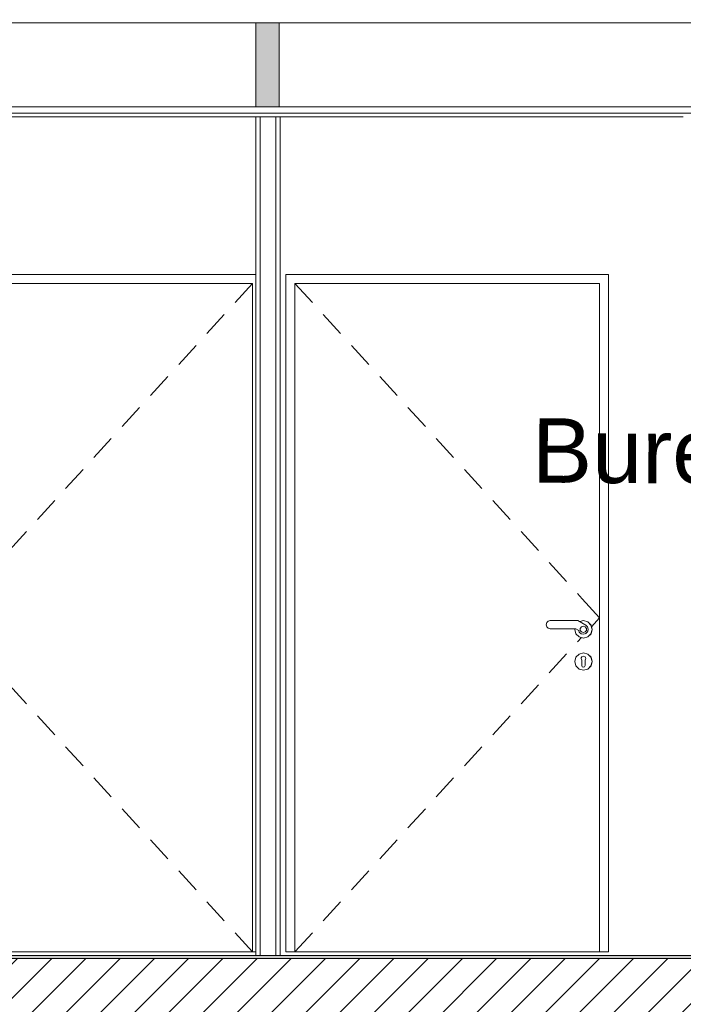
# Model space of a CAD drawing. Header units: millimetres. Extents: x 17009 to 157603, y -19950 to 21829.
# Tile 166 of 208: x 53940 to 55996, y 16668 to 19720. Entities that reach past the tile are written whole.
import ezdxf

# ---------------------------------------------------------------- set-up
doc = ezdxf.new("R2010")
doc.units = ezdxf.units.MM
doc.header["$MEASUREMENT"] = 0
for name, color, linetype in [('01-STR_Dalles toitures.ARCHI', 7, 'Continuous'), ('01-STR_Dalles.ARCHI', 7, 'Continuous'), ('04-SOE_Cloisons .ARCHI', 7, 'Continuous'), ('04-SOE_Faux Plafond.ARCHI', 7, 'Continuous'), ('04-SOE_Revetement de sol.ARCHI', 7, 'Continuous'), ('05-INF _ ANNOTATIONS.ARCHI', 7, 'Continuous'), ('05-INF _ COTATIONS.ARCHI', 7, 'Continuous'), ('06-REP _ EQUIP MOBI _ marché.ARCHI', 7, 'Continuous'), ('Portes Archicad', 7, 'Continuous')]:
    doc.layers.add(name, color=color, linetype=linetype)
doc.styles.add('STYLE_GENERE_1', font='arial.ttf')
doc.dimstyles.new('STYLE_GENERE__1', dxfattribs={"dimtxt": 150, "dimasz": 114, "dimexe": 0.18, "dimexo": 400, "dimgap": 0, "dimtad": 1, "dimlfac": 0.001, "dimzin": 0, "dimdsep": 46, "dimtxsty": 'STYLE_GENERE_1', "dimblk": 'ARROWHEAD_2', "dimblk1": 'ARROWHEAD_2', "dimblk2": 'ARROWHEAD_2', "dimcen": 0.09, "dimclrd": 8, "dimclre": 8, "dimclrt": 8, "dimazin": 0, "dimtfac": 1, "dimtdec": 4, "dimtmove": 0, "dimatfit": 3, "dimfxl": 0, "dimtolj": 1, "dimtzin": 0, "dimarcsym": 0})
doc.dimstyles.new('STYLE_GENERE__2', dxfattribs={"dimtxt": 150, "dimasz": 114, "dimexe": 0.18, "dimexo": 400, "dimgap": 0, "dimtad": 1, "dimlfac": 0.001, "dimzin": 0, "dimdsep": 46, "dimtxsty": 'STYLE_GENERE_1', "dimblk": 'ARROWHEAD_2', "dimblk1": 'ARROWHEAD_2', "dimblk2": 'ARROWHEAD_2', "dimcen": 0.09, "dimclrd": 8, "dimclre": 8, "dimclrt": 8, "dimazin": 0, "dimtfac": 1, "dimtdec": 4, "dimtmove": 2, "dimatfit": 3, "dimfxl": 0, "dimtolj": 1, "dimtzin": 0, "dimarcsym": 0})

# ---------------------------------------------------------------- blocks, each defined once
blk = doc.blocks.new('Élément de coupe_77_1')
at = {"layer": '01-STR_Dalles toitures.ARCHI', "color": 7, "linetype": 'Continuous', "lineweight": 5}
blk.add_line((61918.1, 19710), (47432.9, 19710), dxfattribs=at)
blk = doc.blocks.new('Élément de coupe_78_1')
at = {"layer": '01-STR_Dalles.ARCHI', "linetype": 'Continuous', "lineweight": 0, "true_color": 0x000000}
h = blk.add_hatch(dxfattribs=at)
h.set_pattern_fill('Hachure_simple_0001', color=18, style=0, pattern_type=2)
h.set_pattern_definition([(45, (0, 0), (-53.03301, 53.03301), [])])
h.paths.add_polyline_path([(30243.7, 16590), (76016, 16590), (76016, 16810), (30243.7, 16810)])
at = {"layer": '01-STR_Dalles.ARCHI', "color": 7, "linetype": 'Continuous', "lineweight": 5}
blk.add_line((75716, 16810), (47432.8, 16810), dxfattribs=at)
blk = doc.blocks.new('Élément de coupe_287_1')
at = {"layer": '04-SOE_Cloisons .ARCHI', "color": 7, "linetype": 'Continuous', "lineweight": 5}
for p, q in [((54671.9, 19419), (54671.9, 16819)), ((54684.9, 19419), (54671.9, 19419)), ((54684.9, 19419), (54684.9, 16819)), ((54733.9, 19419), (54684.9, 19419)), ((54733.9, 19419), (54733.9, 16819)), ((54746.9, 19419), (54733.9, 19419)), ((54746.9, 19419), (54765, 19419)), ((54746.9, 19419), (54746.9, 16819)), ((54684.9, 16819), (54671.9, 16819)), ((54733.9, 16819), (54684.9, 16819)), ((54746.9, 16819), (54733.9, 16819)), ((54746.9, 16819), (54765, 16819))]:
    blk.add_line(p, q, dxfattribs=at)
blk = doc.blocks.new('Élément de coupe_485_1')
at = {"layer": '04-SOE_Faux Plafond.ARCHI', "color": 7, "linetype": 'Continuous', "lineweight": 5}
for p, q in [((61918.1, 19450), (47432.9, 19450)), ((58198.6, 19430), (47432.9, 19430))]:
    blk.add_line(p, q, dxfattribs=at)
blk = doc.blocks.new('Élément de coupe_562_1')
at = {"layer": '04-SOE_Revetement de sol.ARCHI', "linetype": 'Continuous', "lineweight": 0, "true_color": 0x3f3f3f}
blk.add_hatch(color=250, dxfattribs=at).paths.add_polyline_path([(75716, 16818.6), (47432.8, 16818.6), (47432.8, 16810), (75716, 16810)])
at = {"layer": '04-SOE_Revetement de sol.ARCHI', "color": 7, "linetype": 'Continuous', "lineweight": 5}
blk.add_line((75716, 16818.6), (47432.8, 16818.6), dxfattribs=at)
blk = doc.blocks.new('Élément de coupe_951_1')
at = {"layer": 'Portes Archicad', "color": 7, "linetype": 'Continuous', "lineweight": 5}
for p, q in [((54765, 18930), (55765, 18930)), ((54765, 18890), (54765, 18930)), ((55765, 18930), (55765, 18890)), ((55737, 18902), (54793, 18902)), ((54793, 18902), (54793, 16830)), ((54793, 18902), (54846.9, 18842.9)), ((55737, 16830), (55737, 18902)), ((54765, 16830), (54765, 18890)), ((55765, 18890), (55765, 16830)), ((54880.6, 18805.9), (54934.4, 18746.8)), ((54968.1, 18709.8), (55022, 18650.7)), ((55055.7, 18613.7), (55109.6, 18554.6)), ((55143.2, 18517.6), (55197.1, 18458.5)), ((55230.8, 18421.5), (55284.7, 18362.4)), ((55318.3, 18325.5), (55372.2, 18266.3)), ((55405.9, 18229.4), (55459.8, 18170.2)), ((55493.5, 18133.3), (55547.3, 18074.1)), ((55581, 18037.2), (55634.9, 17978)), ((55668.6, 17941.1), (55683.1, 17925.1)), ((55683.1, 17925.1), (55737, 17866)), ((55577.9, 17855.4), (55583.7, 17857)), ((55583.7, 17857), (55670, 17857)), ((55670, 17857), (55694.6, 17842.7)), ((55675.3, 17853.9), (55686.9, 17857)), ((55686.9, 17857), (55700.4, 17853.4)), ((55687, 17857), (55700.5, 17853.4)), ((55711.8, 17838.3), (55737, 17866)), ((55571.6, 17844.5), (55573.3, 17850.8)), ((55573.3, 17838.2), (55571.6, 17844.5)), ((55573.3, 17850.8), (55577.9, 17855.4)), ((55577.9, 17833.6), (55573.3, 17838.2)), ((55583.7, 17832), (55577.9, 17833.6)), ((55663.3, 17832), (55583.7, 17832)), ((55659.9, 17830), (55660.5, 17832)), ((55663.5, 17816.5), (55659.9, 17830)), ((55672.4, 17826.7), (55663.3, 17832)), ((55674.1, 17821.7), (55672.4, 17826.7)), ((55677.2, 17833.1), (55680.8, 17838.1)), ((55677.2, 17826.9), (55677.2, 17833.1)), ((55680.8, 17821.9), (55677.2, 17826.9)), ((55680.8, 17838.1), (55686.7, 17840)), ((55686.7, 17840), (55692.5, 17838.1)), ((55692.5, 17838.1), (55696.2, 17833.1)), ((55692.5, 17838.1), (55692.6, 17838.1)), ((55696.2, 17826.9), (55692.5, 17821.9)), ((55692.6, 17838.1), (55692.6, 17838.1)), ((55692.6, 17838.1), (55696.2, 17833.1)), ((55696.2, 17826.9), (55692.6, 17821.9)), ((55694, 17843.1), (55694.4, 17843)), ((55694.4, 17843), (55699.3, 17838.1)), ((55694.6, 17842.7), (55699.7, 17837.7)), ((55696.2, 17833.1), (55696.2, 17826.9)), ((55696.2, 17833.1), (55696.2, 17826.9)), ((55699.7, 17837.7), (55701.8, 17830.2)), ((55699.7, 17837.7), (55699.9, 17837.5)), ((55699.9, 17837.5), (55701.9, 17830)), ((55701.8, 17830.2), (55700, 17822.8)), ((55701.9, 17830), (55700.1, 17823.1)), ((55700.4, 17853.4), (55710.3, 17843.5)), ((55700.5, 17853.4), (55710.4, 17843.5)), ((55710.3, 17843.5), (55713.9, 17830)), ((55713.9, 17830), (55710.3, 17816.5)), ((55710.4, 17843.5), (55714, 17830)), ((55714, 17830), (55710.4, 17816.5)), ((55673.4, 17806.6), (55663.5, 17816.5)), ((55668.6, 17790.9), (55681, 17804.6)), ((55686.9, 17803), (55673.4, 17806.6)), ((55679.8, 17816.5), (55674.1, 17821.7)), ((55687.3, 17814.9), (55679.8, 17816.5)), ((55686.7, 17820), (55680.8, 17821.9)), ((55692.5, 17821.9), (55686.7, 17820)), ((55700.4, 17806.6), (55686.9, 17803)), ((55700.5, 17806.6), (55687, 17803)), ((55694.7, 17817.2), (55687.3, 17814.9)), ((55692.6, 17821.9), (55692.5, 17821.9)), ((55692.6, 17821.9), (55692.6, 17821.9)), ((55694.4, 17817), (55692.9, 17816.6)), ((55700, 17822.8), (55694.7, 17817.2)), ((55699.9, 17822.5), (55696.9, 17819.5)), ((55700, 17822.7), (55699.9, 17822.5)), ((55710.3, 17816.5), (55700.4, 17806.6)), ((55710.4, 17816.5), (55700.5, 17806.6)), ((55581, 17694.8), (55634.9, 17754)), ((55659.9, 17730), (55663.5, 17743.5)), ((55663.5, 17743.5), (55673.4, 17753.4)), ((55673.4, 17753.4), (55686.9, 17757)), ((55679.5, 17739.7), (55680.2, 17741.6)), ((55679.5, 17739.7), (55681.9, 17734.4)), ((55680.2, 17741.6), (55681.5, 17745.1)), ((55681.5, 17745.1), (55686.9, 17747.4)), ((55681.9, 17732.9), (55681.9, 17734.4)), ((55686.9, 17757), (55700.4, 17753.4)), ((55686.9, 17747.4), (55686.9, 17747.4)), ((55686.9, 17747.4), (55692.3, 17745.1)), ((55687, 17757), (55700.5, 17753.4)), ((55694.4, 17739.7), (55691.9, 17734.4)), ((55691.9, 17734.4), (55691.9, 17732.9)), ((55692.3, 17745.1), (55693.6, 17741.6)), ((55693.6, 17741.6), (55694.4, 17739.7)), ((55700.4, 17753.4), (55710.3, 17743.5)), ((55700.5, 17753.4), (55710.4, 17743.5)), ((55710.3, 17743.5), (55713.9, 17730)), ((55710.4, 17743.5), (55714, 17730)), ((55663.5, 17716.5), (55659.9, 17730)), ((55673.4, 17706.6), (55663.5, 17716.5)), ((55686.9, 17703), (55673.4, 17706.6)), ((55681.9, 17732.9), (55681.9, 17730)), ((55681.9, 17730), (55681.9, 17727.1)), ((55681.9, 17727.1), (55681.9, 17721.3)), ((55681.9, 17721.3), (55681.9, 17717.5)), ((55683.4, 17714), (55681.9, 17717.5)), ((55686.9, 17712.5), (55683.4, 17714)), ((55690.5, 17714), (55686.9, 17712.5)), ((55686.9, 17712.5), (55686.9, 17712.5)), ((55700.4, 17706.6), (55686.9, 17703)), ((55700.5, 17706.6), (55687, 17703)), ((55691.9, 17717.5), (55690.5, 17714)), ((55691.9, 17732.9), (55691.9, 17730)), ((55691.9, 17730), (55691.9, 17727.1)), ((55691.9, 17727.1), (55691.9, 17721.3)), ((55691.9, 17721.3), (55691.9, 17717.5)), ((55710.3, 17716.5), (55700.4, 17706.6)), ((55710.4, 17716.5), (55700.5, 17706.6)), ((55713.9, 17730), (55710.3, 17716.5)), ((55714, 17730), (55710.4, 17716.5)), ((55493.5, 17598.7), (55547.3, 17657.9)), ((55405.9, 17502.6), (55459.8, 17561.8)), ((55318.3, 17406.5), (55372.2, 17465.7)), ((55230.8, 17310.5), (55284.7, 17369.6)), ((55143.2, 17214.4), (55197.1, 17273.5)), ((55055.7, 17118.3), (55109.6, 17177.4)), ((54968.1, 17022.2), (55022, 17081.3)), ((54880.6, 16926.1), (54934.4, 16985.2)), ((54793, 16830), (54846.9, 16889.1)), ((54793, 16830), (54765, 16830)), ((54793, 16830), (55737, 16830)), ((55765, 16830), (55737, 16830))]:
    blk.add_line(p, q, dxfattribs=at)
blk = doc.blocks.new('Élément de coupe_952_1')
at = {"layer": 'Portes Archicad', "color": 7, "linetype": 'Continuous', "lineweight": 5}
for p, q in [((53689.7, 18930), (53689.7, 18890)), ((54671.9, 18930), (53689.7, 18930)), ((53717.7, 16830), (53717.7, 18902)), ((53717.7, 18902), (54661.6, 18902)), ((54661.6, 18902), (54607.8, 18842.9)), ((54661.6, 18902), (54661.6, 16830)), ((53689.7, 18890), (53689.7, 16830)), ((54574.1, 18805.9), (54520.2, 18746.8)), ((54486.5, 18709.8), (54432.7, 18650.7)), ((54399, 18613.7), (54345.1, 18554.6)), ((54311.4, 18517.6), (54257.5, 18458.5)), ((54223.9, 18421.5), (54170, 18362.4)), ((54136.3, 18325.5), (54082.4, 18266.3)), ((54048.8, 18229.4), (53994.9, 18170.2)), ((53961.2, 18133.3), (53907.3, 18074.1)), ((53873.6, 18037.2), (53819.8, 17978)), ((53771.6, 17925.1), (53717.7, 17866)), ((53786.1, 17941.1), (53771.6, 17925.1)), ((53742.8, 17838.4), (53717.7, 17866)), ((53767.6, 17857), (53754.1, 17853.4)), ((53784.1, 17857), (53759.5, 17842.7)), ((53778.9, 17854), (53767.6, 17857)), ((53778.9, 17854), (53767.7, 17857)), ((53870.4, 17857), (53784.1, 17857)), ((53876.2, 17855.4), (53870.4, 17857)), ((53744.2, 17843.5), (53740.6, 17830)), ((53740.6, 17830), (53744.2, 17816.5)), ((53754.1, 17853.4), (53744.2, 17843.5)), ((53754.3, 17837.7), (53752.3, 17830.2)), ((53752.3, 17830.2), (53754.1, 17822.8)), ((53759.5, 17842.7), (53754.3, 17837.7)), ((53761.5, 17838.1), (53757.8, 17833.1)), ((53757.8, 17833.1), (53757.8, 17826.9)), ((53757.8, 17826.9), (53761.5, 17821.9)), ((53767.3, 17840), (53761.5, 17838.1)), ((53773.2, 17838.1), (53767.3, 17840)), ((53776.9, 17833.1), (53773.2, 17838.1)), ((53776.9, 17833.1), (53773.2, 17838.1)), ((53773.2, 17838.1), (53773.2, 17838.1)), ((53773.2, 17838.1), (53773.2, 17838.1)), ((53773.2, 17821.9), (53776.9, 17826.9)), ((53773.2, 17821.9), (53776.9, 17826.9)), ((53776.9, 17826.9), (53776.9, 17833.1)), ((53776.9, 17826.9), (53776.9, 17833.1)), ((53780, 17821.7), (53781.7, 17826.7)), ((53780.6, 17822.5), (53781.7, 17826.7)), ((53781.7, 17826.7), (53790.8, 17832)), ((53790.8, 17832), (53870.4, 17832)), ((53791, 17816.5), (53794.6, 17830)), ((53791.1, 17816.5), (53794.7, 17830)), ((53794.6, 17830), (53794.1, 17832)), ((53794.7, 17830), (53794.1, 17832)), ((53870.4, 17832), (53876.2, 17833.6)), ((53880.8, 17850.8), (53876.2, 17855.4)), ((53876.2, 17833.6), (53880.8, 17838.2)), ((53882.5, 17844.5), (53880.8, 17850.8)), ((53880.8, 17838.2), (53882.5, 17844.5)), ((53744.2, 17816.5), (53754.1, 17806.6)), ((53754.1, 17822.8), (53759.4, 17817.2)), ((53754.1, 17806.6), (53767.6, 17803)), ((53759.4, 17817.2), (53766.8, 17814.9)), ((53761.5, 17821.9), (53767.3, 17820)), ((53766.8, 17814.9), (53774.3, 17816.5)), ((53767.3, 17820), (53773.2, 17821.9)), ((53767.5, 17815), (53767.6, 17815)), ((53767.6, 17815), (53769, 17815.4)), ((53767.6, 17815), (53767.6, 17815)), ((53767.6, 17803), (53781.1, 17806.6)), ((53767.7, 17803), (53781.2, 17806.6)), ((53773.2, 17821.9), (53773.2, 17821.9)), ((53773.2, 17821.9), (53773.2, 17821.9)), ((53786.1, 17790.9), (53773.6, 17804.6)), ((53774.3, 17816.5), (53780, 17821.7)), ((53774.7, 17816.9), (53775.1, 17817)), ((53775.1, 17817), (53777.6, 17819.5)), ((53780.2, 17822.1), (53780.6, 17822.5)), ((53781.1, 17806.6), (53791, 17816.5)), ((53781.2, 17806.6), (53791.1, 17816.5)), ((53744.2, 17743.5), (53740.6, 17730)), ((53754.1, 17753.4), (53744.2, 17743.5)), ((53767.6, 17757), (53754.1, 17753.4)), ((53760.9, 17741.6), (53760.1, 17739.7)), ((53760.1, 17739.7), (53762.6, 17734.4)), ((53762.2, 17745.1), (53760.9, 17741.6)), ((53767.6, 17747.4), (53762.2, 17745.1)), ((53762.6, 17734.4), (53762.6, 17732.9)), ((53781.1, 17753.4), (53767.6, 17757)), ((53767.6, 17747.4), (53767.6, 17747.4)), ((53773, 17745.1), (53767.6, 17747.4)), ((53781.2, 17753.4), (53767.7, 17757)), ((53772.6, 17732.9), (53772.6, 17734.4)), ((53774.3, 17741.6), (53773, 17745.1)), ((53775.1, 17739.7), (53774.3, 17741.6)), ((53791, 17743.5), (53781.1, 17753.4)), ((53791.1, 17743.5), (53781.2, 17753.4)), ((53794.6, 17730), (53791, 17743.5)), ((53794.7, 17730), (53791.1, 17743.5)), ((53873.6, 17694.8), (53819.8, 17754)), ((53740.6, 17730), (53744.2, 17716.5)), ((53744.2, 17716.5), (53754.1, 17706.6)), ((53754.1, 17706.6), (53767.6, 17703)), ((53762.6, 17732.9), (53762.6, 17730)), ((53762.6, 17730), (53762.6, 17727.1)), ((53762.6, 17727.1), (53762.6, 17721.3)), ((53762.6, 17721.3), (53762.6, 17717.5)), ((53762.6, 17717.5), (53764.1, 17714)), ((53764.1, 17714), (53767.6, 17712.5)), ((53767.6, 17712.5), (53771.1, 17714)), ((53767.6, 17712.5), (53767.6, 17712.5)), ((53767.6, 17703), (53781.1, 17706.6)), ((53767.7, 17703), (53781.2, 17706.6)), ((53771.1, 17714), (53772.6, 17717.5)), ((53772.6, 17732.9), (53772.6, 17730)), ((53772.6, 17730), (53772.6, 17727.1)), ((53772.6, 17727.1), (53772.6, 17721.3)), ((53772.6, 17721.3), (53772.6, 17717.5)), ((53781.1, 17706.6), (53791, 17716.5)), ((53781.2, 17706.6), (53791.1, 17716.5)), ((53791, 17716.5), (53794.6, 17730)), ((53791.1, 17716.5), (53794.7, 17730)), ((53961.2, 17598.7), (53907.3, 17657.9)), ((54048.8, 17502.6), (53994.9, 17561.8)), ((54136.3, 17406.5), (54082.4, 17465.7)), ((54223.9, 17310.5), (54170, 17369.6)), ((54311.4, 17214.4), (54257.5, 17273.5)), ((54399, 17118.3), (54345.1, 17177.4)), ((54486.5, 17022.2), (54432.7, 17081.3)), ((54574.1, 16926.1), (54520.2, 16985.2)), ((54661.6, 16830), (54607.8, 16889.1)), ((53689.7, 16830), (53717.7, 16830)), ((54661.6, 16830), (53717.7, 16830)), ((54661.6, 16830), (54671.9, 16830))]:
    blk.add_line(p, q, dxfattribs=at)
blk = doc.blocks.new('Élément de coupe_953_1')
at = {"layer": '04-SOE_Cloisons .ARCHI', "color": 7, "linetype": 'Continuous', "lineweight": 5}
for p, q in [((53489.7, 19419), (54671.9, 19419)), ((54765, 19419), (55996.4, 19419)), ((53489.7, 18919), (53489.7, 16819)), ((53489.7, 16819), (54671.9, 16819)), ((54765, 16819), (55996.4, 16819))]:
    blk.add_line(p, q, dxfattribs=at)
blk = doc.blocks.new('*D1248')
at = {"layer": '05-INF _ COTATIONS.ARCHI', "color": 8, "linetype": 'Continuous', "lineweight": 5}
for p, q in [((74274.4, 19430), (74274.4, 19503.3)), ((74349.4, 19386.7), (74199.4, 19473.3)), ((74674.4, 19430), (74161.9, 19430)), ((74274.4, 16830), (74274.4, 19430)), ((74199.4, 16873.3), (74349.4, 16786.7)), ((74386.9, 16830), (73874.4, 16830)), ((74274.4, 16756.7), (74274.4, 16830))]:
    blk.add_line(p, q, dxfattribs=at)
at = {"layer": '05-INF _ COTATIONS.ARCHI', "color": 8, "lineweight": 5, "insert": (74245.8, 17414.7), "char_height": 150, "attachment_point": 7, "rotation": 90, "style": 'STYLE_GENERE_1'}
blk.add_mtext('\\A1;{\\pql;\\fArial|b0|i0|c0|p0;\\W1.000000;2,60}', dxfattribs=at)
blk = doc.blocks.new('ARROWHEAD_2')
at = {"color": 0, "linetype": 'Continuous', "lineweight": 0}
for p, q in [((-0.378, -0.655), (0.378, 0.655)), ((0, 0), (-1, 0))]:
    blk.add_line(p, q, dxfattribs=at)
blk = doc.blocks.new('*D1254')
at = {"layer": '05-INF _ COTATIONS.ARCHI', "color": 8, "linetype": 'Continuous', "lineweight": 5}
for p, q in [((75558.9, 19710), (75558.9, 19783.3)), ((75633.9, 19666.7), (75483.9, 19753.3)), ((75671.4, 19710), (75158.9, 19710)), ((75558.9, 16830), (75558.9, 19710)), ((75483.9, 16873.3), (75633.9, 16786.7)), ((75958.9, 16830), (75446.4, 16830)), ((75558.9, 16756.7), (75558.9, 16830))]:
    blk.add_line(p, q, dxfattribs=at)
at = {"layer": '05-INF _ COTATIONS.ARCHI', "color": 8, "lineweight": 5, "insert": (75528.9, 18069.8), "char_height": 150, "attachment_point": 7, "rotation": 90, "style": 'STYLE_GENERE_1'}
blk.add_mtext('\\A1;{\\pql;\\fArial|b0|i0|c0|p0;\\W1.000000;2,88}', dxfattribs=at)

msp = doc.modelspace()

# ---------------------------------------------------------------- hatches: boundary and pattern name
at = {"layer": '06-REP _ EQUIP MOBI _ marché.ARCHI', "linetype": 'Continuous', "lineweight": 50}
msp.add_hatch(color=255, dxfattribs=at).paths.add_polyline_path([(54671.922, 19450), (54671.922, 19710), (54744.007, 19710), (54744.007, 19450)])

# ---------------------------------------------------------------- linework, layer by layer
at = {"layer": '06-REP _ EQUIP MOBI _ marché.ARCHI', "color": 7, "linetype": 'Continuous', "lineweight": 5, "flags": 128}
msp.add_lwpolyline([(54671.922, 19450), (54671.922, 19710), (54744.007, 19710), (54744.007, 19450)], close=True, dxfattribs=at)

# ---------------------------------------------------------------- block references
at = {"layer": '01-STR_Dalles toitures.ARCHI', "lineweight": 0}
msp.add_blockref('Élément de coupe_77_1', (0, 0), dxfattribs=at)
at = {"layer": '01-STR_Dalles.ARCHI', "lineweight": 0}
msp.add_blockref('Élément de coupe_78_1', (0, 0), dxfattribs=at)
at = {"layer": '04-SOE_Cloisons .ARCHI', "lineweight": 0}
for name in ['Élément de coupe_953_1', 'Élément de coupe_287_1']:
    msp.add_blockref(name, (0, 0), dxfattribs=at)
at = {"layer": '04-SOE_Faux Plafond.ARCHI', "lineweight": 0}
msp.add_blockref('Élément de coupe_485_1', (0, 0), dxfattribs=at)
at = {"layer": '04-SOE_Revetement de sol.ARCHI', "lineweight": 0}
msp.add_blockref('Élément de coupe_562_1', (0, 0), dxfattribs=at)
at = {"layer": 'Portes Archicad', "lineweight": 0}
for name in ['Élément de coupe_952_1', 'Élément de coupe_951_1']:
    msp.add_blockref(name, (0, 0), dxfattribs=at)

# ---------------------------------------------------------------- texts
at = {"layer": '05-INF _ ANNOTATIONS.ARCHI', "color": 7, "linetype": 'Continuous', "lineweight": 5, "insert": (55527.503, 18383.223), "char_height": 200, "attachment_point": 4, "rotation": 359.745113, "style": 'STYLE_GENERE_1'}
msp.add_mtext('\\A1;{\\pql;\\fArial|b0|i0|c0|p0;\\W1.000000;Bureau nomade}', dxfattribs=at)

# ---------------------------------------------------------------- dimensions: what is measured, and where the dimension line sits
at = {"layer": '05-INF _ COTATIONS.ARCHI', "color": 8, "linetype": 'Continuous', "lineweight": 5}
for base, p1, p2, dimstyle, picture, middle in [((75558.857, 19710), (75601.137, 16830), (53074.251, 19710), 'STYLE_GENERE__1', '*D1254', (75453.857, 18263.997)), ((74274.392, 19430), (52616.345, 16830), (74475.657, 19430), 'STYLE_GENERE__2', '*D1248', (74170.821, 17608.857))]:
    dim = msp.add_linear_dim(base=base, p1=p1, p2=p2, angle=90, dimstyle=dimstyle, dxfattribs=at)
    dim.commit()
    dim.dimension.update_dxf_attribs({"geometry": picture, "text_midpoint": middle, "dimtype": 160, "text_rotation": 90})

doc.saveas('drawing.dxf')
